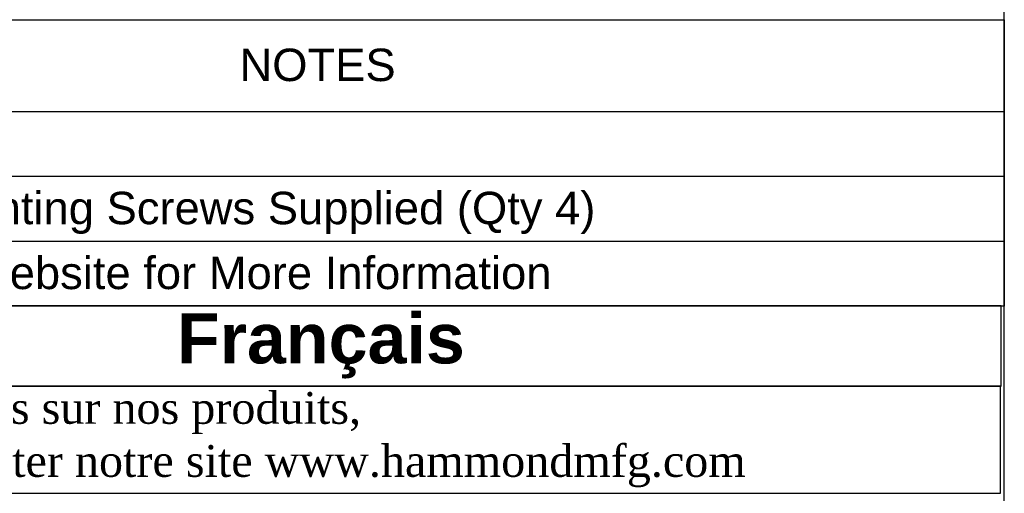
# Model space of a CAD drawing. Header units: inches. Extents: x 0 to 16.1, y 0 to 12.
# Tile 10 of 12: x 13 to 16, y 1.9 to 3.4. Entities that reach past the tile are written whole.
import ezdxf
from ezdxf.enums import TextEntityAlignment as Align

# ---------------------------------------------------------------- set-up
doc = ezdxf.new("R2010")
doc.units = ezdxf.units.IN
doc.header["$MEASUREMENT"] = 0
doc.layers.add('Default', color=7, linetype='Continuous')
doc.styles.add('SEACAD_Arial', font='arial.ttf')

# ---------------------------------------------------------------- blocks, each defined once
blk = doc.blocks.new('SE1')
at = {"color": 7, "linetype": 'Continuous'}
for p, q in [((11.7874, 3.1103), (16.0167, 3.1103)), ((11.7874, 2.9103), (16.0167, 2.9103)), ((11.7874, 2.7103), (16.0167, 2.7103))]:
    blk.add_line(p, q, dxfattribs=at)
blk.add_lwpolyline([(11.7874, 2.5103), (11.7874, 3.393), (16.0167, 3.393), (16.0167, 2.5103), (11.7874, 2.5103)], dxfattribs=at)
at = {"color": 7, "linetype": 'Continuous', "style": 'SEACAD_Arial'}
for s, p in [('NOTES', (13.6607, 3.3038)), ('12-24 x 5/8" Mounting Screws Supplied (Qty 4)', (11.8505, 2.8625)), ('See Hammond Website for More Information', (11.8505, 2.6625))]:
    blk.add_text(s, height=0.1, dxfattribs=at).set_placement(p, align=Align.TOP_LEFT)

msp = doc.modelspace()

# ---------------------------------------------------------------- linework, layer by layer
at = {"layer": 'Default', "color": 7, "linetype": 'Continuous'}
msp.add_line((16.017, 0), (16.017, 11.9693), dxfattribs=at)
for points in [[(11.787, 2.5107), (11.787, 2.2637), (16.0073, 2.2637), (16.0073, 2.5107), (11.787, 2.5107)], [(11.7871, 2.2634), (11.7871, 1.9332), (16.0057, 1.9332), (16.0057, 2.2634), (11.7871, 2.2634)]]:
    msp.add_lwpolyline(points, dxfattribs=at)

# ---------------------------------------------------------------- block references
msp.add_blockref('SE1', (0, 0))

# ---------------------------------------------------------------- texts
at = {"layer": 'Default'}
for s, insert, char_height, width, attachment_point in [('{\\fArial|b1||i0||c0|p34;\\C7;\\H3.705129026e-002;\\W1.;  }{\\fArial|b1||i0||c0|p34;\\C7;\\H0.1543803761;\\W1.;Français                                                         }', (13.8972, 2.3872), 0.1543804, 4.262482, 5), ('{\\fTimes New Roman|b0||i0||c0|p34;\\C7;\\H9.813851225e-002;\\W1.; Pour tous les détails sur nos produits, \\P}{\\fTimes New Roman|b0||i0||c0|p34;\\C7;\\H9.813851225e-002;\\W1.; svp veuillez consulter notre site www.hammondmfg.com                      }', (11.7871, 2.0983), 0.0981385, 4.260747, 4)]:
    msp.add_mtext(s, dxfattribs=dict(at, insert=insert, char_height=char_height, width=width, attachment_point=attachment_point))

doc.saveas('drawing.dxf')
